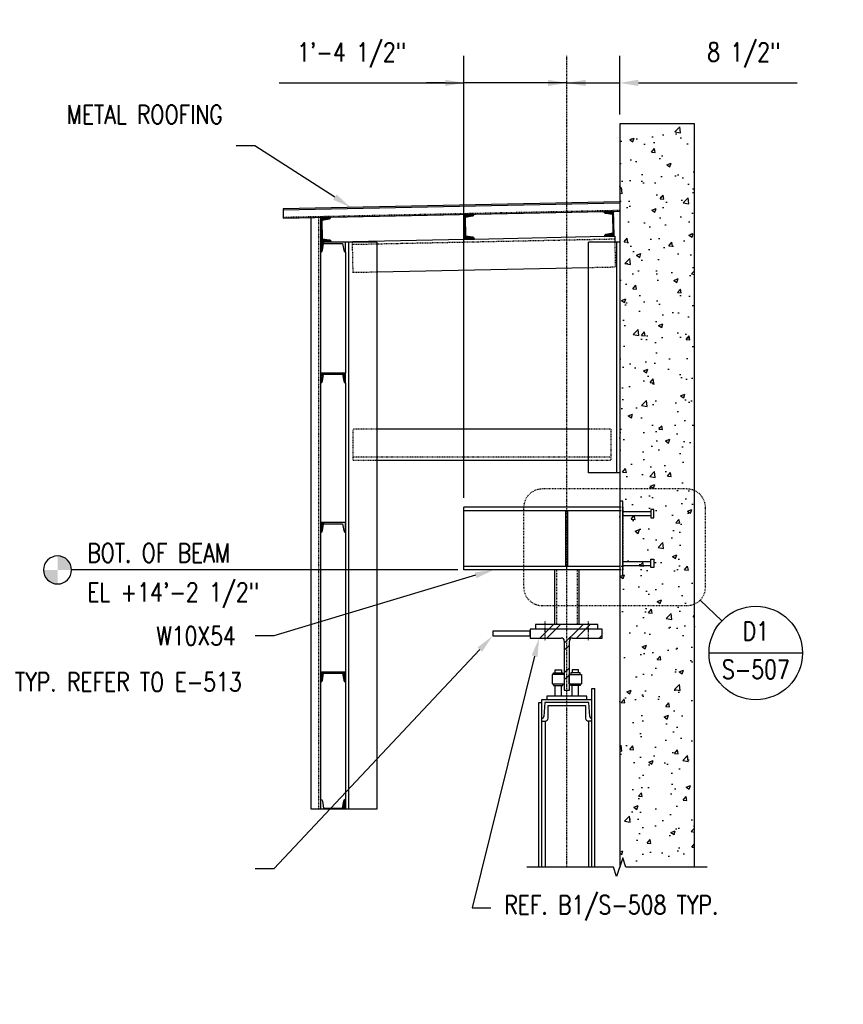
# Model space of a CAD drawing. Header units: inches. Extents: x 382 to 3028, y 70 to 495.
# Tile 25 of 41: x 1832 to 1964, y 107 to 265. Entities that reach past the tile are written whole.
import ezdxf
from ezdxf import colors
from ezdxf.entities.mleader import LeaderData, LeaderLine
from ezdxf.enums import TextEntityAlignment as Align
from ezdxf.math import Vec2, Vec3

# ---------------------------------------------------------------- set-up
doc = ezdxf.new("R2010")
doc.units = ezdxf.units.IN
doc.header["$MEASUREMENT"] = 0
for name, pattern in [('014200-907 MS2 Medium Dash', [0.109898, 0.068898, -0.041]), ('Center 1_4_', [0.53125, 0.25, -0.09375, 0.09375, -0.09375]), ('Dash', [0.25, 0.125, -0.125]), ('Dash - 1_16_', [0.1875, 0.125, -0.0625]), ('Hidden 3_32_', [0.140625, 0.09375, -0.046875])]:
    doc.linetypes.add(name, pattern=pattern)
for name, color, linetype in [('A-FLOR', 192, 'Continuous'), ('A-WALL-PATT', 8, 'Continuous'), ('G-ANNO-REFR', 2, 'Continuous'), ('S-ANNO-DIMS', 1, 'Continuous'), ('S-ANNO-NOTE', 2, 'Continuous'), ('S-ANNO-SYMB', 2, 'Continuous'), ('S-ANNO-TEXT', 2, 'Continuous'), ('S-BEAM', 10, 'Continuous'), ('S-BEAM-HDLN', 1, 'Dash'), ('S-COLS', 2, 'Continuous'), ('S-DETL', 90, 'Continuous'), ('S-DETL-CNTR', 1, 'Center 1_4_'), ('S-DETL-GENF', 92, 'Continuous'), ('S-DETL-GENF-HDLN', 1, 'Dash'), ('S-DETL-MEDM', 3, 'Continuous'), ('S-DETL-PATT', 8, 'Continuous'), ('S-DETL-THIN', 1, 'Continuous')]:
    doc.layers.add(name, color=color, linetype=linetype)
doc.layers.add('A-FLOR-OVHD', color=9, linetype='014200-907 MS2 Medium Dash', true_color=0x808080)
doc.styles.add('AEC_COMN_TITLE', font='romans.shx', dxfattribs={"width": 0.8, "height": 0.1875})
doc.styles.add('Annotative', font='romans.shx', dxfattribs={"width": 0.8, "height": 0.125})
doc.styles.add('ROMANS', font='romans.shx', dxfattribs={"width": 0.8})
doc.dimstyles.new('Annotative', dxfattribs={"dimscale": 0, "dimtxt": 0.125, "dimasz": 0.125, "dimexe": 0.18, "dimexo": 0.0625, "dimgap": 0.09, "dimtad": 1, "dimdec": 3, "dimzin": 3, "dimdsep": 46, "dimlunit": 4, "dimtxsty": 'Annotative', "dimcen": 0.09, "dimclrt": 2, "dimazin": 2, "dimtfac": 1, "dimtdec": 3, "dimtmove": 0, "dimatfit": 0, "dimfxl": 1, "dimtfill": 1, "dimfrac": 2, "dimtolj": 1, "dimtzin": 0, "dimarcsym": 0})
pattern_1 = [(45, (1915.8617, 109), (-2.37588, 2.37588), []), (45, (1915.8617, 112.6), (-2.37588, 2.37588), [])]
pattern_2 = [(45, (199.14528, 6), (-0.176776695, 0.176776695), []), (45, (199.14528, 6.125), (-0.176776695, 0.176776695), [])]
pattern_3 = [(45, (4.11962, 6), (-0.176776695, 0.176776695), []), (45, (4.11962, 6.125), (-0.176776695, 0.176776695), [])]

# ---------------------------------------------------------------- blocks, each defined once
blk = doc.blocks.new('051200_Column-L-Angle - L5X5X1_2-1698497-DOOR RAIL SUPPORT 1')
at = {"layer": 'S-COLS'}
for p, q in [((828.21, 186), (828.21, 223)), ((833.21, 223), (828.21, 223)), ((833.21, 186), (828.21, 186))]:
    blk.add_line(p, q, dxfattribs=at)
at = {"layer": 'S-COLS', "linetype": 'Continuous'}
blk.add_line((832.71, 223), (832.71, 186), dxfattribs=at)
blk = doc.blocks.new('051200_StructuralFraming-W-Flange - W10X54-1981470-DOOR RAIL SUPPORT 1')
at = {"layer": 'S-BEAM'}
for p, q in [((808.21, 179.88), (808.21, 180.5)), ((833.21, 180.5), (808.21, 180.5)), ((808.21, 179.19), (808.21, 179.88)), ((824.53, 179.88), (808.21, 179.88)), ((808.21, 171.71), (808.21, 179.19)), ((833.21, 179.88), (824.9, 179.88)), ((808.21, 171.01), (808.21, 171.71)), ((808.21, 170.4), (808.21, 171.01)), ((808.21, 171.01), (824.53, 171.01)), ((824.9, 171.01), (833.21, 171.01)), ((822.71, 170.4), (808.21, 170.4)), ((833.21, 170.4), (826.71, 170.4))]:
    blk.add_line(p, q, dxfattribs=at)
at = {"layer": 'S-BEAM-HDLN'}
for p, q in [((833.7, 180.5), (833.21, 180.5)), ((833.7, 180.5), (833.7, 179.88)), ((833.7, 179.88), (833.21, 179.88)), ((833.7, 179.88), (833.7, 179.19)), ((833.7, 179.19), (833.7, 171.71)), ((833.21, 171.01), (833.7, 171.01)), ((833.7, 171.71), (833.7, 171.01)), ((833.7, 171.01), (833.7, 170.4)), ((833.7, 170.4), (833.21, 170.4))]:
    blk.add_line(p, q, dxfattribs=at)
blk = doc.blocks.new('051200_StructuralFraming-C-Channel - C4X5_4-1771584-DOOR RAIL SUPPORT 1')
at = {"lineweight": -3}
for p, q in [((832.23, 227.98), (830.65, 227.95)), ((830.95, 227.66), (830.95, 227.66)), ((830.95, 227.66), (832.06, 227.5)), ((832.31, 223.98), (832.23, 227.98)), ((832.23, 227.98), (832.23, 227.98)), ((832.06, 227.5), (832.12, 224.45)), ((832.12, 224.45), (831.02, 224.25)), ((830.73, 223.95), (832.31, 223.98)), ((832.32, 223.98), (832.31, 223.98))]:
    blk.add_line(p, q, dxfattribs=at)
for centre, start, end in [((830.95, 227.95), 181.19, 271.19), ((831.03, 223.95), 91.19, 181.19)]:
    blk.add_arc(centre, 0.296, start, end, dxfattribs=at)
blk = doc.blocks.new('051200_StructuralFraming-C-Channel - C4X5_4-V27-DOOR RAIL SUPPORT 1')
at = {"lineweight": -3}
for p, q in [((785.21, 223), (785.21, 221.42)), ((789.21, 223), (785.21, 223)), ((789.21, 221.42), (789.21, 223)), ((785.5, 221.72), (785.68, 222.82)), ((785.68, 222.82), (788.74, 222.82)), ((788.74, 222.82), (788.91, 221.72))]:
    blk.add_line(p, q, dxfattribs=at)
for centre, start, end in [((785.21, 221.72), 270, 0), ((789.21, 221.72), 180, 270)]:
    blk.add_arc(centre, 0.296, start, end, dxfattribs=at)
blk = doc.blocks.new('051200_StructuralFraming-C-Channel - C4X5_4-1771553-DOOR RAIL SUPPORT 1')
at = {"lineweight": -3}
for p, q in [((786.82, 227.04), (785.24, 227.01)), ((785.24, 227.01), (785.32, 223.01)), ((785.44, 226.55), (786.53, 226.74)), ((785.5, 223.49), (785.44, 226.55)), ((785.32, 223.01), (786.9, 223.05)), ((786.6, 223.34), (785.5, 223.49))]:
    blk.add_line(p, q, dxfattribs=at)
for centre, start, end in [((786.53, 227.04), 271.19, 1.19), ((786.61, 223.04), 1.19, 91.19)]:
    blk.add_arc(centre, 0.296, start, end, dxfattribs=at)
blk = doc.blocks.new('051200_StructuralFraming-C-Channel - C4X5_4-V28-DOOR RAIL SUPPORT 1')
at = {"lineweight": -3}
for p, q in [((809.82, 227.52), (808.24, 227.49)), ((808.24, 227.49), (808.32, 223.49)), ((808.43, 227.02), (809.53, 227.22)), ((808.49, 223.96), (808.43, 227.02)), ((808.32, 223.49), (809.9, 223.52)), ((809.6, 223.81), (808.49, 223.96))]:
    blk.add_line(p, q, dxfattribs=at)
for centre, start, end in [((809.52, 227.52), 271.19, 1.19), ((809.6, 223.52), 1.19, 91.19)]:
    blk.add_arc(centre, 0.296, start, end, dxfattribs=at)
blk = doc.blocks.new('051200_SteelFraming-AISC-Tube-Shapes-Side - HSS4X4X3_8-2078415-DOOR RAIL SUPPORT 1')
at = {"layer": 'S-DETL-GENF', "lineweight": 30}
for p, q in [((826.71, 170.4), (822.71, 170.4)), ((822.71, 170.4), (822.71, 161.66)), ((826.71, 161.66), (826.71, 170.4))]:
    blk.add_line(p, q, dxfattribs=at)
at = {"layer": 'S-DETL-GENF-HDLN'}
for p, q in [((823.06, 170.4), (823.06, 161.66)), ((826.36, 170.4), (826.36, 161.66))]:
    blk.add_line(p, q, dxfattribs=at)
blk = doc.blocks.new('Break Line - Break Line-2032044-DOOR RAIL SUPPORT 1')
at = {"layer": 'S-DETL-MEDM'}
for p, q in [((833.71, 124.17), (832.71, 121.17)), ((834.21, 122.67), (833.71, 124.17)), ((832.21, 122.67), (818.31, 122.67)), ((832.71, 121.17), (832.21, 122.67)), ((847.23, 122.67), (834.21, 122.67))]:
    blk.add_line(p, q, dxfattribs=at)
blk = doc.blocks.new('_Dot')
at = {"color": 0, "linetype": 'ByBlock', "lineweight": -2}
blk.add_line((-0.5, 0), (-1, 0), dxfattribs=at)
at = {"color": 0, "linetype": 'ByBlock', "const_width": 0.5}
blk.add_lwpolyline([(-0.25, 0, 1), (0.25, 0, 1)], format="xyb", close=True, dxfattribs=at)
blk = doc.blocks.new('Level Circle AEC')
at = {"layer": 'S-ANNO-SYMB', "lineweight": -3}
h = blk.add_hatch(color=256, dxfattribs=at)
edge = h.paths.add_edge_path()
edge.add_line((373.71, 0), (367.71, 0))
edge.add_arc((373.71, 0), 6, 90, 180, ccw=False)
edge.add_line((373.71, 6), (373.71, 0))
h = blk.add_hatch(color=256, dxfattribs=at)
edge = h.paths.add_edge_path()
edge.add_line((373.71, -6), (373.71, 0))
edge.add_line((373.71, 0), (379.71, 0))
edge.add_arc((373.71, 0), 6, 270, 360, ccw=False)
blk.add_circle((373.71, 0), 6, dxfattribs=at)
blk = doc.blocks.new('Detail Callout AEC')
at = {"color": 0, "linetype": 'ByBlock', "lineweight": -3, "transparency": 16777216}
blk.add_line((0.25, 0), (-0.25, 0), dxfattribs=at)
blk.add_circle((0, 0), 0.25, dxfattribs=at)
at = {"color": 0, "linetype": 'ByBlock', "lineweight": -3, "transparency": 16777216, "style": 'AEC_COMN_TITLE'}
for tag, p in [('VIEWNUMBER', (0, 0.0508)), ('SHEETNUMBER', (0, -0.1263))]:
    blk.add_attdef(tag, text='', height=0.0938, dxfattribs=at).set_placement(p, align=Align.CENTER)
blk = doc.blocks.new('*D174')
at = {"layer": 'Defpoints', "color": 0, "transparency": 16777216}
for p in [(1919.65, 254.58), (1928.14, 248), (1919.65, 189.42)]:
    blk.add_point(p, dxfattribs=at)
at = {"layer": 'S-ANNO-DIMS', "color": 0, "lineweight": -2, "transparency": 16777216}
for p, q in [((1928.14, 249.5), (1928.14, 258.9)), ((1916.65, 254.58), (1913.65, 254.58)), ((1919.65, 254.58), (1928.14, 254.58)), ((1931.14, 254.58), (1956.6, 254.58))]:
    blk.add_line(p, q, dxfattribs=at)
at = {"layer": 'S-ANNO-DIMS', "color": 0, "transparency": 16777216}
for points in [[(1916.65, 255.08), (1916.65, 254.08), (1919.65, 254.58)], [(1931.14, 255.08), (1931.14, 254.08), (1928.14, 254.58)]]:
    blk.add_solid(points, dxfattribs=at)
at = {"layer": 'S-ANNO-DIMS', "color": 2, "transparency": 16777216, "insert": (1948.04, 259.03), "char_height": 3, "attachment_point": 5, "style": 'Annotative', "bg_fill": 3, "box_fill_scale": 1.25, "bg_fill_color": 256, "bg_fill_true_color": 13158600, "bg_fill_transparency": 0}
blk.add_mtext('\\A1;8 1/2"', dxfattribs=at)
blk = doc.blocks.new('*D175')
at = {"layer": 'Defpoints', "color": 0, "transparency": 16777216}
for p in [(1903.14, 254.58), (1919.65, 189.42), (1903.14, 186.5)]:
    blk.add_point(p, dxfattribs=at)
at = {"layer": 'S-ANNO-DIMS', "color": 0, "lineweight": -2, "transparency": 16777216}
for p, q in [((1903.14, 188), (1903.14, 258.9)), ((1873.5, 254.58), (1903.14, 254.58)), ((1900.14, 254.58), (1897.14, 254.58)), ((1919.65, 254.58), (1903.14, 254.58)), ((1919.65, 254.58), (1903.14, 254.58)), ((1922.65, 254.58), (1925.65, 254.58))]:
    blk.add_line(p, q, dxfattribs=at)
at = {"layer": 'S-ANNO-DIMS', "color": 0, "transparency": 16777216}
for points in [[(1900.14, 255.08), (1900.14, 254.08), (1903.14, 254.58)], [(1922.65, 255.08), (1922.65, 254.08), (1919.65, 254.58)]]:
    blk.add_solid(points, dxfattribs=at)
at = {"layer": 'S-ANNO-DIMS', "color": 2, "transparency": 16777216, "insert": (1885.09, 259.03), "char_height": 3, "attachment_point": 5, "style": 'Annotative', "bg_fill": 3, "box_fill_scale": 1.25, "bg_fill_color": 256, "bg_fill_true_color": 13158600, "bg_fill_transparency": 0}
blk.add_mtext('\\A1;1\'-4 1/2"', dxfattribs=at)
blk = doc.blocks.new('051200_StructuralFraming-C-Channel - C4X5_4-V15-DOOR RAIL SUPPORT 2')
at = {"lineweight": -3}
for p, q in [((753.71, 202), (753.71, 200.42)), ((757.71, 202), (753.71, 202)), ((754, 200.72), (754.18, 201.82)), ((754.18, 201.82), (757.24, 201.82)), ((757.24, 201.82), (757.41, 200.72)), ((757.71, 200.42), (757.71, 202))]:
    blk.add_line(p, q, dxfattribs=at)
for centre, start, end in [((753.71, 200.72), 270, 0), ((757.71, 200.72), 180, 270)]:
    blk.add_arc(centre, 0.296, start, end, dxfattribs=at)

msp = doc.modelspace()

# ---------------------------------------------------------------- hatches: boundary and pattern name
at = {"layer": 'A-WALL-PATT', "lineweight": -3}
h = msp.add_hatch(dxfattribs=at)
h.set_pattern_fill('AR-CONC', color=8, style=0)
h.set_pattern_definition([(50, (1094.9367, 6), (7.1726, -0.62752), [0.75, -8.25]), (355, (1094.937, 6), (-1.387513, 7.52192), [0.6, -6.6]), (100.4514, (1095.5344, 5.948), (5.78509, 6.8944), [0.6374, -7.01142]), (46.1842, (1094.937, 8), (10.67241, -1.65519), [1.125, -12.375]), (96.6356, (1095.826, 7.862), (9.34662, 9.74119), [0.9561, -10.51714]), (351.1842, (1094.937, 8), (9.34662, 9.74119), [0.9, -9.9]), (21, (1095.9367, 7.5), (5.96907, -4.02619), [0.75, -8.25]), (326, (1095.937, 7.5), (2.433153, 7.2515), [0.6, -6.6]), (71.4514, (1096.434, 7.1645), (8.402224, 3.22531), [0.6374, -7.01142]), (37.5, (1094.9367, 6), (0.1215986, 3.3289385), [0, -6.52, 0, -6.7, 0, -6.625]), (7.5, (1094.9367, 6), (2.630695, 3.944117), [0, -3.82, 0, -6.37, 0, -2.525]), (327.5, (1092.7067, 6), (5.338224, -0.225549), [0, -2.5, 0, -7.8, 0, -10.35]), (317.5, (1091.7067, 6), (5.831862, 1.00105), [0, -3.25, 0, -5.18, 0, -7.35])])
h.paths.add_polyline_path([(1928.1426, 128.648), (1928.6494, 130.1684), (1929.1494, 128.6684), (1940.1426, 128.6684), (1940.1426, 248), (1928.1426, 248), (1928.1426, 128.6684)])
h = msp.add_hatch(dxfattribs=at)
h.set_pattern_fill('FP_3', color=8, style=0, pattern_type=2)
h.set_pattern_definition(pattern_1)
h.paths.add_polyline_path([(1919.8369, 177.015), (1919.8369, 185.885), (1919.4619, 185.885), (1919.4619, 177.015)])
h = msp.add_hatch(dxfattribs=at)
h.set_pattern_fill('FP_3', color=8, style=0, pattern_type=2)
h.set_pattern_definition(pattern_1)
h.paths.add_polyline_path([(1924.6494, 166.9125), (1924.6494, 167.6625), (1914.6494, 167.6625), (1914.6494, 166.9125)])
h = msp.add_hatch(dxfattribs=at)
h.set_pattern_fill('FP_3', color=8, style=0, pattern_type=2)
h.set_pattern_definition(pattern_1)
h.paths.add_polyline_path([(1920.0544, 157.1229), (1920.0544, 164.9725), (1920.0715, 165.1019), (1920.1214, 165.2225), (1920.2009, 165.326), (1920.3044, 165.4055), (1920.425, 165.4554), (1920.5544, 165.4725), (1925.2994, 165.4725), (1925.2994, 166.9125), (1913.7494, 166.9125), (1913.7494, 165.4725), (1918.7444, 165.4725), (1918.8738, 165.4554), (1918.9944, 165.4055), (1919.098, 165.326), (1919.1774, 165.2225), (1919.2274, 165.1019), (1919.2444, 164.9725), (1919.2444, 157.1229)])
at = {"layer": 'S-DETL-PATT'}
h = msp.add_hatch(dxfattribs=at)
h.set_pattern_fill('STEEL', color=256, scale=2)
h.set_pattern_definition(pattern_3)
h.paths.add_polyline_path([(1927.1676, 233.9789), (1925.5879, 233.946, 0.41421356), (1925.89, 233.6563), (1926.9934, 233.5049), (1927.0569, 230.446), (1925.9608, 230.249, 0.40513886), (1925.6709, 229.9561), (1925.6725, 229.9561), (1927.2504, 229.9889)])
h = msp.add_hatch(dxfattribs=at)
h.set_pattern_fill('STEEL', color=256, scale=2)
h.set_pattern_definition(pattern_3)
h.paths.add_polyline_path([(1881.4683, 232.7425, 0.40591675), (1881.7581, 233.0362), (1880.1786, 233.0033), (1880.2615, 229.0126), (1881.8411, 229.0454, 0.41421356), (1881.539, 229.3352), (1880.4357, 229.4866), (1880.3721, 232.5455)])
h = msp.add_hatch(dxfattribs=at)
h.set_pattern_fill('STEEL', color=256, scale=2)
h.set_pattern_definition(pattern_3)
h.paths.add_polyline_path([(1904.4633, 233.2201, 0.40591675), (1904.7531, 233.5138), (1903.1736, 233.481), (1903.2565, 229.4903), (1904.8362, 229.5231, 0.41421356), (1904.5341, 229.8129), (1903.4307, 229.9642), (1903.3672, 233.0231)])
h = msp.add_hatch(dxfattribs=at)
h.set_pattern_fill('STEEL', color=256, scale=2)
h.set_pattern_definition(pattern_3)
h.paths.add_polyline_path([(1880.1426, 227.42, 0.41421356), (1880.4386, 227.716), (1880.642, 229), (1880.1426, 229)])
h = msp.add_hatch(dxfattribs=at)
h.set_pattern_fill('STEEL', color=256, scale=2)
h.set_pattern_definition(pattern_2)
h.paths.add_polyline_path([(1880.1426, 182.42, 0.41421356), (1880.4386, 182.716), (1880.642, 184), (1880.1426, 184)])
h = msp.add_hatch(dxfattribs=at)
h.set_pattern_fill('STEEL', color=256, scale=2)
h.set_pattern_definition(pattern_2)
h.paths.add_polyline_path([(1880.6129, 159.816), (1883.6724, 159.816), (1883.8466, 158.716, 0.41421356), (1884.1426, 158.42), (1884.1426, 160), (1880.1426, 160), (1880.1426, 158.42, 0.41421356), (1880.4386, 158.716)])
h = msp.add_hatch(dxfattribs=at)
h.set_pattern_fill('STEEL', color=256, scale=2)
h.set_pattern_definition(pattern_2)
h.paths.add_polyline_path([(1884.1426, 139.58, 0.41421356), (1883.8466, 139.284), (1883.6433, 138), (1884.1426, 138)])

# ---------------------------------------------------------------- linework, layer by layer
at = {"layer": 'A-FLOR', "lineweight": -3}
for p, q in [((1928.1426, 235.5), (1874.1426, 234.3783)), ((1874.1426, 234.3783), (1874.1426, 232.878)), ((1874.1426, 232.878), (1928.1426, 233.9997))]:
    msp.add_line(p, q, dxfattribs=at)
at = {"layer": 'A-FLOR-OVHD', "lineweight": -3}
msp.add_line((1874.1426, 233.028), (1928.1426, 234.1497), dxfattribs=at)
at = {"layer": 'S-ANNO-SYMB', "lineweight": -3}
for p, q in [((1902.1426, 176.4), (1840.1708, 176.4)), ((1941.0411, 171.5612), (1944.5376, 168.2324))]:
    msp.add_line(p, q, dxfattribs=at)
at = {"layer": 'S-BEAM', "lineweight": -3}
for p, q in [((1940.1426, 248), (1928.1426, 248)), ((1928.1426, 248), (1928.1426, 128.648)), ((1940.1426, 128.6684), (1940.1426, 248))]:
    msp.add_line(p, q, dxfattribs=at)
at = {"layer": 'S-BEAM'}
for p, q in [((1885.2503, 229.1163), (1903.2546, 229.4904)), ((1904.8362, 229.5232), (1925.6725, 229.9561)), ((1927.2504, 229.9889), (1927.3309, 229.9906)), ((1927.3309, 229.9906), (1927.3515, 229)), ((1885.2527, 229), (1885.2503, 229.1163)), ((1923.1426, 224.9025), (1889.1426, 224.1961)), ((1923.1426, 199), (1889.1426, 199)), ((1889.1426, 194), (1923.1426, 194))]:
    msp.add_line(p, q, dxfattribs=at)
at = {"layer": 'S-BEAM', "linetype": 'Hidden 3_32_'}
for p, q in [((1927.3413, 229.4907), (1889.1426, 228.697)), ((1885.3541, 224.1173), (1885.2527, 228.998)), ((1889.1407, 228.697), (1885.2606, 228.6164)), ((1927.3515, 228.998), (1927.4348, 224.9917)), ((1927.4348, 224.9917), (1923.1446, 224.9025)), ((1885.3538, 224.1344), (1885.3541, 224.1173)), ((1889.1407, 224.196), (1885.3541, 224.1173)), ((1885.3698, 194), (1885.3698, 199)), ((1885.3698, 199), (1885.3698, 198.983)), ((1889.1407, 199), (1885.3698, 199)), ((1926.7342, 199), (1923.1446, 199)), ((1926.7342, 198.983), (1926.7342, 199)), ((1926.7342, 199), (1926.7342, 194)), ((1889.1407, 194.5), (1885.3698, 194.5)), ((1923.1426, 194.5), (1889.1426, 194.5)), ((1926.7342, 194.5), (1923.1446, 194.5)), ((1885.3698, 194), (1889.1407, 194)), ((1923.1446, 194), (1926.7342, 194))]:
    msp.add_line(p, q, dxfattribs=at)
at = {"layer": 'S-BEAM-HDLN'}
for p, q in [((1925.6766, 229.9562), (1927.2485, 229.9889)), ((1927.4348, 224.9917), (1927.4344, 225.0087))]:
    msp.add_line(p, q, dxfattribs=at)
at = {"layer": 'S-COLS'}
for p, q in [((1889.1426, 229), (1884.1426, 229)), ((1889.1426, 229), (1889.1426, 138)), ((1884.1426, 227.42), (1884.1426, 208)), ((1884.1426, 206.42), (1884.1426, 138)), ((1884.1426, 182.42), (1884.1426, 181.7666)), ((1889.1426, 138), (1884.1426, 138))]:
    msp.add_line(p, q, dxfattribs=at)
at = {"layer": 'S-COLS', "linetype": 'Continuous'}
msp.add_line((1884.6426, 138), (1884.6426, 229), dxfattribs=at)
at = {"layer": 'S-DETL', "lineweight": -3}
for p, q in [((1878.6426, 138), (1878.6426, 232.9714)), ((1880.1426, 233.0026), (1880.1426, 138)), ((1919.4619, 185.885), (1919.4619, 177.015)), ((1919.8369, 185.885), (1919.4619, 185.885)), ((1919.8369, 177.015), (1919.8369, 185.885)), ((1919.4619, 177.015), (1919.8369, 177.015)), ((1924.6494, 167.6625), (1914.6494, 167.6625)), ((1914.6494, 167.6625), (1914.6494, 166.9125)), ((1924.6494, 166.9125), (1924.6494, 167.6625)), ((1917.5244, 159.8679), (1919.0244, 159.8679)), ((1917.5244, 159.6179), (1917.5244, 159.8679)), ((1917.7744, 159.8679), (1917.7744, 160.3679)), ((1917.7744, 160.3679), (1918.7744, 160.3679)), ((1918.7744, 160.3679), (1918.7744, 159.8679)), ((1919.0244, 159.8679), (1919.0244, 159.6179)), ((1921.7744, 159.8679), (1920.2744, 159.8679)), ((1920.2744, 159.8679), (1920.2744, 159.6179)), ((1921.5244, 160.3679), (1920.5244, 160.3679)), ((1920.5244, 160.3679), (1920.5244, 159.8679)), ((1921.5244, 159.8679), (1921.5244, 160.3679)), ((1921.7744, 159.6179), (1921.7744, 159.8679)), ((1919.2744, 159.6179), (1917.2744, 159.6179)), ((1917.2744, 159.6179), (1917.2744, 158.1179)), ((1917.2744, 158.1179), (1919.2744, 158.1179)), ((1917.5244, 158.1179), (1917.5244, 157.8679)), ((1919.0244, 157.8679), (1919.0244, 158.1179)), ((1919.2744, 158.1179), (1919.2744, 159.6179)), ((1920.0244, 158.1179), (1920.0244, 159.6179)), ((1920.0244, 159.6179), (1922.0244, 159.6179)), ((1920.0244, 158.1179), (1922.0244, 158.1179)), ((1920.2744, 157.8679), (1920.2744, 158.1179)), ((1921.7744, 158.1179), (1921.7744, 157.8679)), ((1922.0244, 159.6179), (1922.0244, 158.1179)), ((1917.5244, 157.8679), (1919.0244, 157.8679)), ((1917.7744, 156.1229), (1917.7744, 157.8679)), ((1918.7744, 156.1229), (1918.7744, 157.8679)), ((1921.7744, 157.8679), (1920.2744, 157.8679)), ((1920.5244, 156.1229), (1920.5244, 157.8679)), ((1921.5244, 156.1229), (1921.5244, 157.8679)), ((1923.6494, 128.6684), (1923.6494, 157.3729)), ((1923.6494, 157.3729), (1924.1494, 157.3729)), ((1924.1494, 128.6684), (1924.1494, 157.3729)), ((1915.1494, 128.6684), (1915.1494, 155.1229)), ((1915.1494, 155.1229), (1915.6494, 155.1229)), ((1915.6494, 155.6229), (1923.6494, 155.6229)), ((1915.6494, 128.6684), (1915.6494, 155.6229)), ((1916.0967, 155.1229), (1915.9774, 152.8597)), ((1923.2006, 155.1229), (1916.0967, 155.1229)), ((1922.8369, 156.1229), (1916.4619, 156.1229)), ((1916.4619, 156.1229), (1916.4619, 155.6229)), ((1922.8369, 155.6229), (1922.8369, 156.1229)), ((1923.3164, 152.8601), (1923.2006, 155.1229)), ((1916.6472, 152.5966), (1916.6472, 154.6229)), ((1916.6472, 154.6229), (1922.6501, 154.6229)), ((1922.6501, 154.6229), (1922.6501, 152.5966)), ((1915.6494, 152.1229), (1916.1479, 152.1229)), ((1916.1479, 152.1229), (1916.1479, 128.6684)), ((1923.6494, 152.1229), (1923.1494, 152.1229)), ((1923.1494, 152.1229), (1923.1494, 128.6684)), ((1880.1426, 138), (1878.6426, 138))]:
    msp.add_line(p, q, dxfattribs=at)
at = {"layer": 'S-DETL', "linetype": 'Dash - 1_16_', "lineweight": -3}
for p, q in [((1879.8186, 232.9959), (1879.8186, 138)), ((1916.1494, 165.124), (1916.1494, 168.124)), ((1923.1494, 165.124), (1923.1494, 168.124))]:
    msp.add_line(p, q, dxfattribs=at)
at = {"layer": 'S-DETL', "lineweight": -3}
for centre, radius, start, end in [((1915.7277, 152.8729), 0.25, 270, 356.981875), ((1916.1479, 152.6229), 0.5, 270, 356.981875), ((1923.1494, 152.6229), 0.5, 183.018125, 270), ((1923.566, 152.8729), 0.25, 182.928842, 270)]:
    msp.add_arc(centre, radius, start, end, dxfattribs=at)
at = {"layer": 'S-DETL-CNTR', "lineweight": -3}
msp.add_line((1919.6494, 128.6684), (1919.6494, 258.9008), dxfattribs=at)
at = {"layer": 'S-DETL-MEDM', "lineweight": -3}
for p, q in [((1928.6426, 187.45), (1928.1426, 187.45)), ((1928.6426, 175.45), (1928.6426, 187.45)), ((1928.6426, 185.765), (1933.1544, 185.765)), ((1928.6426, 185.135), (1933.1544, 185.135)), ((1933.6269, 186.1193), (1933.1544, 186.1193)), ((1933.1544, 186.1193), (1933.1544, 184.7807)), ((1933.6269, 184.7807), (1933.6269, 186.1193)), ((1933.1544, 184.7807), (1933.6269, 184.7807)), ((1928.6426, 177.765), (1933.1544, 177.765)), ((1928.6426, 177.135), (1933.1544, 177.135)), ((1933.1544, 176.7807), (1933.1544, 178.1193)), ((1933.1544, 178.1193), (1933.6269, 178.1193)), ((1933.6269, 178.1193), (1933.6269, 176.7807)), ((1928.1426, 175.45), (1928.6426, 175.45)), ((1933.6269, 176.7807), (1933.1544, 176.7807))]:
    msp.add_line(p, q, dxfattribs=at)
at = {"layer": 'S-DETL-THIN', "lineweight": -3}
for p, q in [((1874.1426, 234.2283), (1928.1426, 235.35)), ((1913.7494, 166.9125), (1913.7494, 165.4725)), ((1925.2994, 166.9125), (1913.7494, 166.9125)), ((1925.2994, 165.4725), (1925.2994, 166.9125)), ((1913.7494, 165.4725), (1918.7444, 165.4725)), ((1919.2444, 164.9725), (1919.2444, 157.1229)), ((1920.0544, 157.1229), (1920.0544, 164.9725)), ((1920.5544, 165.4725), (1925.2994, 165.4725)), ((1919.2444, 157.1229), (1920.0544, 157.1229))]:
    msp.add_line(p, q, dxfattribs=at)
at = {"layer": 'S-DETL-THIN'}
msp.add_lwpolyline([(1907.7494, 165.8175), (1913.7494, 165.8175), (1913.7494, 166.5675), (1907.7494, 166.5675)], close=True, dxfattribs=at)
at = {"layer": 'S-DETL-THIN', "lineweight": -3}
for centre, start, end in [((1918.7444, 164.9725), 360, 90), ((1920.5544, 164.9725), 90, 180)]:
    msp.add_arc(centre, 0.5, start, end, dxfattribs=at)

# ---------------------------------------------------------------- block references
at = {"layer": 'G-ANNO-REFR', "lineweight": -3}
ref = msp.add_blockref('Detail Callout AEC', (1949.9695, 163.0609), dxfattribs=dict(at, xscale=30, yscale=30, zscale=30))
ref.add_attrib('VIEWNUMBER', 'D1', dxfattribs={"layer": 'S-ANNO-TEXT', "color": 1, "transparency": 16777216, "height": 3.00001, "style": 'ROMANS', "width": 0.8}).set_placement((1949.9695, 164.1859), align=Align.BOTTOM_CENTER)
ref.add_attrib('SHEETNUMBER', 'S-507', dxfattribs={"layer": 'S-ANNO-TEXT', "color": 1, "transparency": 16777216, "height": 3.00001, "style": 'ROMANS', "width": 0.8}).set_placement((1949.9695, 158.9334), align=Align.CENTER)
at = {"layer": 'S-ANNO-SYMB', "lineweight": -3, "xscale": -0.375, "yscale": 0.375, "zscale": 0.375}
msp.add_blockref('Level Circle AEC', (1978.061, 176.4), dxfattribs=at)
at = {"layer": 'S-BEAM-HDLN', "lineweight": -3}
msp.add_blockref('051200_StructuralFraming-W-Flange - W10X54-1981470-DOOR RAIL SUPPORT 1', (1094.9367, 6), dxfattribs=at)
at = {"layer": 'S-COLS', "lineweight": -3}
msp.add_blockref('051200_Column-L-Angle - L5X5X1_2-1698497-DOOR RAIL SUPPORT 1', (1094.9367, 6), dxfattribs=at)
at = {"layer": 'S-DETL-GENF', "lineweight": -3}
for name in ['051200_SteelFraming-AISC-Tube-Shapes-Side - HSS4X4X3_8-2078415-DOOR RAIL SUPPORT 1', 'Break Line - Break Line-2032044-DOOR RAIL SUPPORT 1']:
    msp.add_blockref(name, (1094.9367, 6), dxfattribs=at)
at = {"layer": 'S-DETL-THIN', "lineweight": -3}
for name, p in [('051200_StructuralFraming-C-Channel - C4X5_4-1771584-DOOR RAIL SUPPORT 1', (1094.9367, 6)), ('051200_StructuralFraming-C-Channel - C4X5_4-1771553-DOOR RAIL SUPPORT 1', (1094.9367, 6)), ('051200_StructuralFraming-C-Channel - C4X5_4-V28-DOOR RAIL SUPPORT 1', (1094.9367, 6)), ('051200_StructuralFraming-C-Channel - C4X5_4-V27-DOOR RAIL SUPPORT 1', (1094.9367, 6)), ('051200_StructuralFraming-C-Channel - C4X5_4-V15-DOOR RAIL SUPPORT 2', (1126.4367, -18)), ('051200_StructuralFraming-C-Channel - C4X5_4-V15-DOOR RAIL SUPPORT 2', (1126.4367, -42))]:
    msp.add_blockref(name, p, dxfattribs=at)
at = {"layer": 'S-DETL-THIN', "lineweight": -3, "xscale": -1, "rotation": 180}
msp.add_blockref('051200_StructuralFraming-C-Channel - C4X5_4-V15-DOOR RAIL SUPPORT 2', (1126.4367, 340), dxfattribs=at)

# ---------------------------------------------------------------- texts
at = {"layer": 'S-ANNO-NOTE', "lineweight": -3, "char_height": 3, "attachment_point": 1, "line_spacing_factor": 0.981704, "style": 'Annotative'}
for s, insert, width in [('\\pxt3.2,6.4,9.6,12.8,16,19.2,22.4,25.6,28.8,32,35.2,38.4,41.6,44.8,48,51.2,54.4,57.6,60.8,64,67.2,70.4,73.6,76.8,80,83.2,86.4,89.6,92.8,96,99.2,102.4;{BOT. OF BEAM}', (1842.682, 180.6213), 29.004094), ('\\A1;\\pxt3.2,6.4,9.6,12.8,16,19.2,22.4,25.6,28.8,32,35.2,38.4,41.6,44.8,48,51.2,54.4,57.6,60.8,64,67.2,70.4,73.6,76.8,80,83.2,86.4,89.6,92.8,96,99.2,102.4;EL +14\'-2 1/2"', (1842.682, 174.3271), 31.400315)]:
    msp.add_mtext(s, dxfattribs=dict(at, insert=insert, width=width))

# ---------------------------------------------------------------- leaders
at = {"layer": 'S-ANNO-NOTE', "lineweight": -3}
ml = msp.add_multileader_mtext('Standard', dxfattribs=at)
ml.set_content('EL. 19\'-0"', color=256, style='Annotative')
ml.set_leader_properties(color=1, linetype='ByLayer', lineweight=-1)
ml.set_arrow_properties(name='DOT')
ml.build(insert=Vec2(0, 0))
ml.multileader.update_dxf_attribs({"text_right_attachment_type": 3, "dogleg_length": 0.36, "arrow_head_size": 1.5, "scale": 24})
ctx = ml.context
ctx.base_point, ctx.scale, ctx.char_height, ctx.arrow_head_size, ctx.landing_gap_size, ctx.plane_origin = Vec3(1412.5161, 263.0712), 24, 3, 1.5, 2.16, Vec3(1378.5441, 256.5422)
ctx.right_attachment = 3
notes = []
notes.append((ctx, [(1, (1, 1, 0), (1406.9665, 263.0712), (1, 0), 5.5496, [(0, [(1381.0454, 228.1497)], 0, [])])]))
ctx.mtext.insert, ctx.mtext.width, ctx.mtext.flow_direction = Vec3(1414.6761, 264.5712), 21.927101, 5
ml = msp.add_multileader_mtext('Standard', dxfattribs=at)
ml.set_content('\\A1;L3X3X1/4 CLOSURE ANGLE. SLOPES WITH METAL ROOFING.', color=256, style='Annotative')
ml.set_leader_properties(color=1, linetype='ByLayer', lineweight=-1)
ml.build(insert=Vec2(0, 0))
ml.multileader.update_dxf_attribs({"text_right_attachment_type": 3, "dogleg_length": 0.125, "arrow_head_size": 3, "scale": 24})
ctx = ml.context
ctx.base_point, ctx.scale, ctx.char_height, ctx.arrow_head_size, ctx.landing_gap_size, ctx.plane_origin = Vec3(2158.9406, 255.7569), 24, 3, 3, 2.16, Vec3(2298.1512, 228.5527)
ctx.right_attachment, ctx.text_align_type = 3, 2
notes.append((ctx, [(0, (1, 1, 0), (2196.3177, 240.1855), (-1, 0), 3, [(0, [(2218.5816, 225.081)], 0, [])])]))
ctx.mtext.insert, ctx.mtext.width, ctx.mtext.alignment, ctx.mtext.flow_direction = Vec3(2191.1577, 257.2569), 32.92579, 3, 5
ml = msp.add_multileader_mtext('Standard', dxfattribs=at)
ml.set_content('METAL ROOFING', color=256, style='Annotative')
ml.set_leader_properties(color=1, linetype='ByLayer', lineweight=-1)
ml.build(insert=Vec2(0, 0))
ml.multileader.update_dxf_attribs({"text_right_attachment_type": 3, "dogleg_length": 0.125, "arrow_head_size": 3, "scale": 24})
ctx = ml.context
ctx.base_point, ctx.scale, ctx.char_height, ctx.arrow_head_size, ctx.landing_gap_size, ctx.plane_origin = Vec3(1847.7704, 249.504), 24, 3, 3, 2.16, Vec3(1899.1038, 224.1267)
ctx.right_attachment, ctx.text_align_type = 3, 2
notes.append((ctx, [(0, (1, 1, 0), (1869.6047, 244.504), (-1, 0), 3, [(0, [(1884.9594, 234.603)], 0, [])])]))
ctx.mtext.insert, ctx.mtext.width, ctx.mtext.alignment, ctx.mtext.flow_direction = Vec3(1864.4447, 251.004), 18.609717, 3, 5
ml = msp.add_multileader_mtext('Standard', dxfattribs=at)
ml.set_content('\\A1;EL. +18-11"', color=256, style='Annotative')
ml.set_leader_properties(color=1, lineweight=-1)
ml.set_arrow_properties(name='DOT')
ml.build(insert=Vec2(0, 0))
ml.multileader.update_dxf_attribs({"text_right_attachment_type": 3, "dogleg_length": 0.36, "arrow_head_size": 0.75, "scale": 24})
ctx = ml.context
ctx.base_point, ctx.scale, ctx.char_height, ctx.arrow_head_size, ctx.landing_gap_size, ctx.plane_origin = Vec3(2161.5852, 227.5499), 24, 3, 0.75, 2.16, Vec3(2130.6971, 257.7309)
ctx.right_attachment, ctx.text_align_type = 3, 2
notes.append((ctx, [(0, (1, 1, 0), (2214.2464, 226.9784), (-1, 0), 24.684, [(0, [(2211.6525, 226.9784)], 0, [])])]))
ctx.mtext.insert, ctx.mtext.width, ctx.mtext.alignment, ctx.mtext.flow_direction = Vec3(2187.4023, 229.0499), 36.262255, 3, 5
ml = msp.add_multileader_mtext('Standard', dxfattribs=at)
ml.set_content('W10X54', color=256, style='Annotative')
ml.set_leader_properties(color=1, linetype='ByLayer', lineweight=-1)
ml.build(insert=Vec2(0, 0))
ml.multileader.update_dxf_attribs({"text_right_attachment_type": 3, "dogleg_length": 0.125, "arrow_head_size": 3, "scale": 24})
ctx = ml.context
ctx.base_point, ctx.scale, ctx.char_height, ctx.arrow_head_size, ctx.landing_gap_size, ctx.plane_origin = Vec3(1851.6125, 165.8115), 24, 3, 3, 2.16, Vec3(1907.8785, 175.3011)
ctx.right_attachment = 3
notes.append((ctx, [(0, (1, 1, 0), (1872.6468, 165.8115), (-1, 0), 3, [(0, [(1907.8785, 176.4)], 0, [])])]))
ctx.mtext.insert, ctx.mtext.flow_direction = Vec3(1853.7725, 167.3115), 5
ml = msp.add_multileader_mtext('Standard', dxfattribs=at)
ml.set_content('FOUR WAY ROLLER BRACKET CONNECTED TO WT FOR POWER AND GROUNDING CABLES, TYP. REFER TO E-513', color=256, style='Annotative')
ml.set_leader_properties(color=1, linetype='ByLayer', lineweight=-1)
ml.build(insert=Vec2(0, 0))
ml.multileader.update_dxf_attribs({"text_right_attachment_type": 3, "dogleg_length": 0.125, "arrow_head_size": 3, "scale": 24})
ctx = ml.context
ctx.base_point, ctx.scale, ctx.char_height, ctx.arrow_head_size, ctx.landing_gap_size, ctx.plane_origin = Vec3(1831.1554, 158.4243), 24, 3, 3, 2.16, Vec3(1917.6494, 165.1623)
ctx.right_attachment, ctx.text_align_type = 3, 2
notes.append((ctx, [(0, (1, 1, 0), (1872.6468, 128.4243), (-1, 0), 3, [(0, [(1907.7494, 165.8175)], 0, [])])]))
ctx.mtext.insert, ctx.mtext.width, ctx.mtext.defined_height, ctx.mtext.alignment, ctx.mtext.flow_direction = Vec3(1867.4868, 159.9243), 36.190009, 22.9253, 3, 5
ml = msp.add_multileader_mtext('Standard', dxfattribs=at)
ml.set_content('REF. B1/S-508 TYP.', color=256, style='Annotative')
ml.set_leader_properties(color=1, linetype='ByLayer', lineweight=-1)
ml.build(insert=Vec2(0, 0))
ml.multileader.update_dxf_attribs({"text_right_attachment_type": 3, "dogleg_length": 0.125, "arrow_head_size": 3, "scale": 24})
ctx = ml.context
ctx.base_point, ctx.scale, ctx.char_height, ctx.arrow_head_size, ctx.landing_gap_size, ctx.plane_origin = Vec3(1907.4432, 122.1463), 24, 3, 3, 2.16, Vec3(1919.7596, 158.1977)
ctx.right_attachment = 3
notes.append((ctx, [(1, (1, 1, 0), (1904.4432, 122.1463), (1, 0), 3, [(0, [(1915.202, 165.4725)], 0, [])])]))
ctx.mtext.insert, ctx.mtext.flow_direction = Vec3(1909.6032, 124.1463), 5
ml = msp.add_multileader_mtext('Standard', dxfattribs=at)
ml.set_content('DOOR ROLLER GUIDE TYP.', color=256, style='Annotative')
ml.set_leader_properties(color=1, linetype='ByLayer', lineweight=-1)
ml.build(insert=Vec2(0, 0))
ml.multileader.update_dxf_attribs({"text_right_attachment_type": 3, "dogleg_length": 0.125, "arrow_head_size": 3, "scale": 24})
ctx = ml.context
ctx.base_point, ctx.scale, ctx.char_height, ctx.arrow_head_size, ctx.landing_gap_size, ctx.plane_origin = Vec3(1579.4653, 125.3032), 24, 3, 3, 2.16, Vec3(1540.5838, 159.2557)
ctx.right_attachment = 3
notes.append((ctx, [(0, (1, 1, 0), (1576.4653, 125.3032), (1, 0), 3, [(0, [(1540.5838, 159.2557)], 0, [])])]))
ctx.mtext.insert, ctx.mtext.width, ctx.mtext.flow_direction = Vec3(1581.6253, 126.8032), 26.678601, 5
ml = msp.add_multileader_mtext('Standard', dxfattribs=at)
ml.set_content('SLIDING DOOR', color=256, style='Annotative')
ml.set_leader_properties(color=1, linetype='ByLayer', lineweight=-1)
ml.build(insert=Vec2(0, 0))
ml.multileader.update_dxf_attribs({"text_right_attachment_type": 3, "dogleg_length": 0.125, "arrow_head_size": 3, "scale": 24})
ctx = ml.context
ctx.base_point, ctx.scale, ctx.char_height, ctx.arrow_head_size, ctx.landing_gap_size, ctx.plane_origin = Vec3(1702.8738, 109.031), 24, 3, 3, 2.16, Vec3(1706.459, 116.2737)
ctx.right_attachment = 3
notes.append((ctx, [(1, (1, 1, 0), (1735.1081, 109.031), (-1, 0), 3, [(0, [(1739.9974, 122.652)], 0, [])])]))
ctx.mtext.insert, ctx.mtext.width, ctx.mtext.flow_direction = Vec3(1705.0338, 110.531), 27.999894, 5
for ctx, leaders in notes:
    for number, flags, end, landing, length, lines in leaders:
        leader = LeaderData()
        leader.index, (leader.has_last_leader_line, leader.has_dogleg_vector, leader.attachment_direction) = number, flags
        leader.last_leader_point, leader.dogleg_vector, leader.dogleg_length = Vec3(end), Vec3(landing), length
        for number, points, colour, breaks in lines:
            line = LeaderLine()
            line.index, line.vertices, line.color, line.breaks = number, Vec3.list(points), colors.encode_raw_color(colour), breaks
            leader.lines.append(line)
        ctx.leaders.append(leader)

# ---------------------------------------------------------------- next in the draw order: dimensions: what is measured, and where the dimension line sits
at = {"layer": 'S-ANNO-DIMS'}
dim = msp.add_linear_dim(base=(1919.6494, 254.5808), p1=(1928.1426, 248), p2=(1919.6494, 189.42), dimstyle='Annotative', override={"dimpost": '\\X', "dimse2": 1}, dxfattribs=at)
dim.commit()
dim.dimension.update_dxf_attribs({"geometry": '*D174', "text_midpoint": (1948.0421, 254.5808), "dimtype": 160})

# ---------------------------------------------------------------- next in the draw order: dimensions: what is measured, and where the dimension line sits
dim = msp.add_linear_dim(base=(1903.1426, 254.5808), p1=(1919.6494, 189.42), p2=(1903.1426, 186.5), dimstyle='Annotative', override={"dimpost": '\\X', "dimse1": 1, "dimse2": 0}, dxfattribs=at)
dim.commit()
dim.dimension.update_dxf_attribs({"geometry": '*D175', "text_midpoint": (1885.091, 254.5808), "dimtype": 160})

# ---------------------------------------------------------------- next in the draw order: hatches: boundary and pattern name
at = {"layer": 'S-DETL-PATT'}
h = msp.add_hatch(dxfattribs=at)
h.set_pattern_fill('STEEL', color=256, scale=2)
h.set_pattern_definition(pattern_2)
h.paths.add_polyline_path([(1880.1426, 206.42), (1880.1426, 208), (1884.1426, 208), (1884.1426, 206.42, -0.3249197), (1883.8611, 206.6245), (1883.6724, 207.816), (1880.6129, 207.816), (1880.4386, 206.716, -0.41421356)])

# ---------------------------------------------------------------- next in the draw order: linework, layer by layer
at = {"layer": 'S-ANNO-SYMB', "linetype": 'Dash', "lineweight": -3}
msp.add_lwpolyline([(1941.9127, 173.6754), (1941.9127, 186.3952, 0.41421356), (1938.9127, 189.3952), (1915.7187, 189.3952, 0.41421356), (1912.7187, 186.3952), (1912.7187, 173.6754, 0.41421356), (1915.7187, 170.6754), (1938.9127, 170.6754, 0.41421356)], format="xyb", close=True, dxfattribs=at)

# ---------------------------------------------------------------- next in the draw order: block references
at = {"layer": 'S-DETL-THIN', "lineweight": -3}
msp.add_blockref('051200_StructuralFraming-C-Channel - C4X5_4-V15-DOOR RAIL SUPPORT 2', (1126.4367, 6), dxfattribs=at)

doc.saveas('drawing.dxf')
